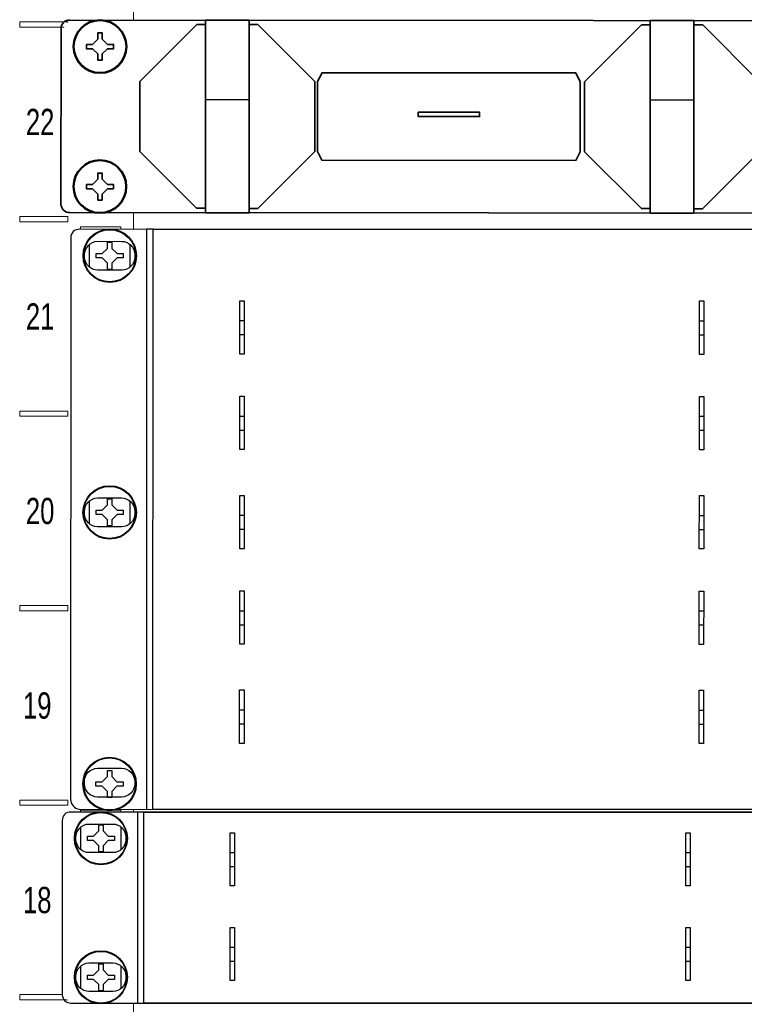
# Model space of a CAD drawing. Header units: millimetres. Extents: x 284 to 42354, y 172 to 67105.
# Tile 5 of 43: x 6023 to 7929, y 12565 to 15155. Entities that reach past the tile are written whole.
import ezdxf
from ezdxf.enums import TextEntityAlignment as Align

# ---------------------------------------------------------------- set-up
doc = ezdxf.new("R2010")
doc.units = ezdxf.units.MM
for name, color, linetype, lineweight in [('2DE_BKT_pp', 7, 'Continuous', 35), ('2DE_OBJ_BKT-pp', 93, 'Continuous', 25), ('2DE_TXT', 53, 'Continuous', 15), ('CP_DETAL', 33, 'Continuous', 9)]:
    doc.layers.add(name, color=color, linetype=linetype, lineweight=lineweight)
doc.layers.add('CP_WIPEOUT', color=7, linetype='Continuous')
doc.styles.add('CP_ATTR', font='ARIAL.TTF')
doc.styles.get("Standard").update_dxf_attribs({"font": 'arial.ttf'})

# ---------------------------------------------------------------- blocks, each defined once
blk = doc.blocks.new('2d_bkt_switchward_1_08_52m2dvd')
at = {"layer": 'CP_DETAL'}
for points in [[(75, 60), (75, 1930), (75, 1930)], [(49.01, 1039.55), (60.01, 1039.55), (60.01, 1038.35), (49.01, 1038.35), (49.01, 1039.55)], [(62.9, 1028), (72.1, 1028), (72.1, 1037.2), (62.9, 1037.2), (62.9, 1028)], [(62.9, 1012.13), (72.1, 1012.13), (72.1, 1021.33), (62.9, 1021.33), (62.9, 1012.13)], [(62.9, 996.25), (72.1, 996.25), (72.1, 1005.45), (62.9, 1005.45), (62.9, 996.25)], [(49.01, 995.1), (60.01, 995.1), (60.01, 993.9), (49.01, 993.9), (49.01, 995.1)], [(62.9, 983.55), (72.1, 983.55), (72.1, 992.75), (62.9, 992.75), (62.9, 983.55)], [(62.9, 967.68), (72.1, 967.68), (72.1, 976.88), (62.9, 976.88), (62.9, 967.68)], [(62.9, 951.8), (72.1, 951.8), (72.1, 961), (62.9, 961), (62.9, 951.8)], [(49.01, 950.65), (60.01, 950.65), (60.01, 949.45), (49.01, 949.45), (49.01, 950.65)], [(62.9, 939.1), (72.1, 939.1), (72.1, 948.3), (62.9, 948.3), (62.9, 939.1)], [(62.9, 923.23), (72.1, 923.23), (72.1, 932.43), (62.9, 932.43), (62.9, 923.23)], [(62.9, 907.35), (72.1, 907.35), (72.1, 916.55), (62.9, 916.55), (62.9, 907.35)], [(49.01, 906.2), (60.01, 906.2), (60.01, 905), (49.01, 905), (49.01, 906.2)], [(62.9, 894.65), (72.1, 894.65), (72.1, 903.85), (62.9, 903.85), (62.9, 894.65)], [(62.9, 878.78), (72.1, 878.78), (72.1, 887.98), (62.9, 887.98), (62.9, 878.78)], [(62.9, 862.9), (72.1, 862.9), (72.1, 872.1), (62.9, 872.1), (62.9, 862.9)], [(49.01, 861.75), (60.01, 861.75), (60.01, 860.55), (49.01, 860.55), (49.01, 861.75)], [(62.9, 850.2), (72.1, 850.2), (72.1, 859.4), (62.9, 859.4), (62.9, 850.2)], [(62.9, 834.33), (72.1, 834.33), (72.1, 843.53), (62.9, 843.53), (62.9, 834.33)], [(62.9, 818.45), (72.1, 818.45), (72.1, 827.65), (62.9, 827.65), (62.9, 818.45)], [(49.01, 817.3), (60.01, 817.3), (60.01, 816.1), (49.01, 816.1), (49.01, 817.3)]]:
    blk.add_lwpolyline(points, dxfattribs=at)
at = {"style": 'CP_ATTR', "flags": 9}
for tag in ['ARTICLE', 'PRODUCT-TYPE', 'PRODUCER', 'CHARACTER', 'OTHER']:
    blk.add_attdef(tag, text='', height=0.00005, dxfattribs=at).set_placement((67.41, 67.69), align=Align.MIDDLE_LEFT)
at = {"layer": '2DE_TXT', "width": 0.7}
for s, p in [('22', (50.42, 1013.7)), ('21', (50.42, 969.25)), ('20', (50.42, 924.8)), ('19', (49.75, 880.35)), ('18', (49.75, 835.9))]:
    blk.add_text(s, height=6, dxfattribs=at).set_placement(p)
at = {"layer": '2DE_TXT', "style": 'CP_ATTR', "width": 0.8}
for tag, p in [('NAME', (-3.39, 2020.54)), ('ORDER-NO', (-3.39, 2002.94))]:
    blk.add_attdef(tag, text='', height=10, dxfattribs=at).set_placement(p, align=Align.MIDDLE_LEFT)
blk = doc.blocks.new('2d_n_bkt_1_134_f9ox6sg')
at = {"layer": '2DE_TXT', "style": 'CP_ATTR', "width": 0.8}
for tag, p in [('NAME', (553.7, -8.55)), ('ORDER-NO', (553.7, -26.15))]:
    blk.add_attdef(tag, text='', height=12, dxfattribs=at).set_placement(p, align=Align.MIDDLE_LEFT)
blk.add_wipeout([(-8.9, 4.05), (-8.9, -124.5), (-6.9, -126.4), (471.7, -126.4), (473.7, -124.4), (473.7, 4.05), (471.7, 6.05), (-6.9, 6.05)]).dxf.layer = 'CP_WIPEOUT'
for p, q in [((8.42, 6.05), (8.42, -126.4)), ((9.9, 6.05), (8.42, 6.05)), ((30.72, -14.88), (29.72, -14.88)), ((135.72, -14.88), (134.72, -14.88)), ((30.72, -18.08), (29.72, -18.08)), ((135.72, -18.08), (134.72, -18.08)), ((30.72, -36.68), (29.72, -36.68)), ((135.72, -36.68), (134.72, -36.68)), ((30.72, -39.88), (29.72, -39.88)), ((135.72, -39.88), (134.72, -39.88)), ((30.72, -59.33), (29.72, -59.33)), ((135.72, -59.33), (134.72, -59.33)), ((30.72, -62.53), (29.72, -62.53)), ((135.72, -62.53), (134.72, -62.53)), ((30.72, -81.13), (29.72, -81.13)), ((135.72, -81.13), (134.72, -81.13)), ((30.72, -84.33), (29.72, -84.33)), ((135.72, -84.33), (134.72, -84.33)), ((30.72, -103.78), (29.72, -103.78)), ((135.72, -103.78), (134.72, -103.78)), ((30.72, -106.98), (29.72, -106.98)), ((135.72, -106.98), (134.72, -106.98))]:
    blk.add_line(p, q)
for points in [[(9.9, 6.05), (454.9, 6.05), (454.9, -126.4), (9.9, -126.4)], [(30.72, -22.47), (29.72, -22.47), (29.72, -10.27), (30.72, -10.27)], [(135.72, -22.47), (134.72, -22.47), (134.72, -10.27), (135.72, -10.27)], [(30.72, -44.27), (29.72, -44.27), (29.72, -32.07), (30.72, -32.07)], [(135.72, -44.27), (134.72, -44.27), (134.72, -32.07), (135.72, -32.07)], [(30.72, -66.92), (29.72, -66.92), (29.72, -54.72), (30.72, -54.72)], [(135.72, -66.92), (134.72, -66.92), (134.72, -54.72), (135.72, -54.72)], [(30.72, -88.72), (29.72, -88.72), (29.72, -76.52), (30.72, -76.52)], [(135.72, -88.72), (134.72, -88.72), (134.72, -76.52), (135.72, -76.52)], [(30.72, -111.37), (29.72, -111.37), (29.72, -99.17), (30.72, -99.17)], [(135.72, -111.37), (134.72, -111.37), (134.72, -99.17), (135.72, -99.17)]]:
    blk.add_lwpolyline(points, close=True)
for points in [[(0, 5.95), (-1.54, 5.75), (-2.97, 5.15), (-4.21, 4.21), (-5.15, 2.98), (-5.75, 1.54), (-5.95, 0), (-5.75, -1.54), (-5.15, -2.97), (-4.21, -4.21), (-2.97, -5.15), (-1.54, -5.75), (0, -5.95), (1.54, -5.75), (2.98, -5.15), (4.21, -4.21), (5.15, -2.97), (5.75, -1.54), (5.95, 0), (5.75, 1.54), (5.15, 2.98), (4.21, 4.21), (2.98, 5.15), (1.54, 5.75)], [(0, -52.67), (-1.54, -52.87), (-2.97, -53.47), (-4.21, -54.41), (-5.15, -55.64), (-5.75, -57.08), (-5.95, -58.62), (-5.75, -60.16), (-5.15, -61.59), (-4.21, -62.83), (-2.97, -63.77), (-1.54, -64.37), (0, -64.57), (1.54, -64.37), (2.98, -63.77), (4.21, -62.83), (5.15, -61.59), (5.75, -60.16), (5.95, -58.62), (5.75, -57.08), (5.15, -55.64), (4.21, -54.41), (2.98, -53.47), (1.54, -52.87)], [(0, -114.7), (-1.54, -114.9), (-2.97, -115.5), (-4.21, -116.44), (-5.15, -117.67), (-5.75, -119.11), (-5.95, -120.65), (-5.75, -122.19), (-5.15, -123.62), (-4.21, -124.86), (-2.97, -125.8), (-1.54, -126.4), (0, -126.6), (1.54, -126.4), (2.98, -125.8), (4.21, -124.86), (5.15, -123.62), (5.75, -122.19), (5.95, -120.65), (5.75, -119.11), (5.15, -117.67), (4.21, -116.44), (2.98, -115.5), (1.54, -114.9)]]:
    blk.add_wipeout(points).dxf.layer = 'CP_WIPEOUT'
for p, q in [((-4.6, -2.63), (-4.6, 2.62)), ((4.6, 2.63), (4.6, -2.63)), ((-4.6, -61.25), (-4.6, -55.99)), ((4.6, -55.99), (4.6, -61.25))]:
    blk.add_line(p, q)
for points in [[(-6.9, -126.4), (-6.9, -126.4), (-6.9, -126.4), (-6.9, -126.4), (471.7, -126.4), (471.7, -126.4), (471.7, -126.4, 0.365903), (473.7, -124.4), (473.7, -124.4), (473.7, 4.05, 0.414021), (471.7, 6.05), (471.7, 6.05), (-6.9, 6.05, 0.457803), (-8.9, 4.05), (-8.9, 4.05), (-8.9, -124.18, 0.383758), (-6.9, -126.4), (-6.9, -126.4)], [(-2.75, 3.3), (-2.75, 3.3), (2.75, 3.3, -0.401538), (5.75, 0.3), (5.75, 0.3), (5.75, -0.3, -0.401538), (2.75, -3.3), (2.75, -3.3), (-2.75, -3.3, -0.401538), (-5.75, -0.3), (-5.75, -0.3), (-5.75, 0.2, -0.409645), (-2.75, 3.3), (-2.75, 3.3)], [(-2.75, -55.32), (-2.75, -55.32), (2.75, -55.32, -0.401538), (5.75, -58.32), (5.75, -58.32), (5.75, -58.92, -0.401538), (2.75, -61.92), (2.75, -61.92), (-2.75, -61.92, -0.401538), (-5.75, -58.92), (-5.75, -58.92), (-5.75, -58.42, -0.409645), (-2.75, -55.32), (-2.75, -55.32)], [(-2.75, -117.05), (-2.75, -117.05), (2.75, -117.05, -0.401538), (5.75, -120.05), (5.75, -120.05), (5.75, -120.65, -0.401538), (2.75, -123.65), (2.75, -123.65), (-2.75, -123.65, -0.401538), (-5.75, -120.65), (-5.75, -120.65), (-5.75, -120.15, -0.409645), (-2.75, -117.05), (-2.75, -117.05)]]:
    blk.add_lwpolyline(points, format="xyb")
for points in [[(-3.1, 0.5), (-1.7, 0.5), (-0.5, 1.7), (-0.5, 3.1), (0.5, 3.1), (0.5, 1.7), (1.7, 0.5), (3.1, 0.5), (3.1, -0.5), (1.7, -0.5), (0.5, -1.7), (0.5, -3.1), (-0.5, -3.1), (-0.5, -1.7), (-1.7, -0.5), (-3.1, -0.5), (-3.1, 0.5)], [(-3.1, -58.12), (-1.7, -58.12), (-0.5, -56.92), (-0.5, -55.52), (0.5, -55.52), (0.5, -56.92), (1.7, -58.12), (3.1, -58.12), (3.1, -59.12), (1.7, -59.12), (0.5, -60.32), (0.5, -61.72), (-0.5, -61.72), (-0.5, -60.32), (-1.7, -59.12), (-3.1, -59.12), (-3.1, -58.12)], [(-3.1, -120.15), (-1.7, -120.15), (-0.5, -118.95), (-0.5, -117.55), (0.5, -117.55), (0.5, -118.95), (1.7, -120.15), (3.1, -120.15), (3.1, -121.15), (1.7, -121.15), (0.5, -122.35), (0.5, -123.75), (-0.5, -123.75), (-0.5, -122.35), (-1.7, -121.15), (-3.1, -121.15), (-3.1, -120.15)]]:
    blk.add_lwpolyline(points)
for centre, radius in [((0, 0), 6.1), ((0, 0), 5.95), ((0, -58.62), 6.1), ((0, -58.62), 5.95), ((0, -120.65), 6.1), ((0, -120.65), 5.95)]:
    blk.add_circle(centre, radius)
at = {"style": 'CP_ATTR', "flags": 1}
for tag in ['ARTICLE', 'PRODUCT-TYPE', 'PRODUCER', 'CHARACTER', 'OTHER']:
    blk.add_attdef(tag, text='', height=0.00005, dxfattribs=at).set_placement((0, 0), align=Align.MIDDLE_LEFT)
blk = doc.blocks.new('2d_n_bkt_1_132_fuhk3d1')
at = {"layer": '2DE_TXT', "style": 'CP_ATTR', "width": 0.8}
for tag, p in [('NAME', (553.7, -8.55)), ('ORDER-NO', (553.7, -26.15))]:
    blk.add_attdef(tag, text='', height=12, dxfattribs=at).set_placement(p, align=Align.MIDDLE_LEFT)
blk.add_wipeout([(-6.9, 6.05), (471.7, 6.05), (473.7, 4.05), (473.7, -35.95), (471.7, -37.95), (-6.9, -37.95), (-8.9, -36.05), (-8.9, 4.05)]).dxf.layer = 'CP_WIPEOUT'
for p, q in [((8.42, 6.05), (8.42, -37.95)), ((30.74, -3.36), (29.74, -3.36)), ((135.74, -3.36), (134.74, -3.36)), ((30.74, -6.56), (29.74, -6.56)), ((135.74, -6.56), (134.74, -6.56)), ((30.74, -25.16), (29.74, -25.16)), ((135.74, -25.16), (134.74, -25.16)), ((30.74, -28.36), (29.74, -28.36)), ((135.74, -28.36), (134.74, -28.36))]:
    blk.add_line(p, q)
for points in [[(9.9, 6.05), (454.9, 6.05), (454.9, -37.95), (9.9, -37.95)], [(30.74, -10.95), (29.74, -10.95), (29.74, 1.25), (30.74, 1.25)], [(135.74, -10.95), (134.74, -10.95), (134.74, 1.25), (135.74, 1.25)], [(30.74, -32.75), (29.74, -32.75), (29.74, -20.55), (30.74, -20.55)], [(135.74, -32.75), (134.74, -32.75), (134.74, -20.55), (135.74, -20.55)]]:
    blk.add_lwpolyline(points, close=True)
for points in [[(0, 5.95), (-1.54, 5.75), (-2.97, 5.15), (-4.21, 4.21), (-5.15, 2.98), (-5.75, 1.54), (-5.95, 0), (-5.75, -1.54), (-5.15, -2.97), (-4.21, -4.21), (-2.97, -5.15), (-1.54, -5.75), (0, -5.95), (1.54, -5.75), (2.98, -5.15), (4.21, -4.21), (5.15, -2.97), (5.75, -1.54), (5.95, 0), (5.75, 1.54), (5.15, 2.98), (4.21, 4.21), (2.98, 5.15), (1.54, 5.75)], [(0, -26.05), (-1.54, -26.25), (-2.97, -26.85), (-4.21, -27.79), (-5.15, -29.02), (-5.75, -30.46), (-5.95, -32), (-5.75, -33.54), (-5.15, -34.97), (-4.21, -36.21), (-2.97, -37.15), (-1.54, -37.75), (0, -37.95), (1.54, -37.75), (2.98, -37.15), (4.21, -36.21), (5.15, -34.97), (5.75, -33.54), (5.95, -32), (5.75, -30.46), (5.15, -29.02), (4.21, -27.79), (2.98, -26.85), (1.54, -26.25)]]:
    blk.add_wipeout(points).dxf.layer = 'CP_WIPEOUT'
for p, q in [((-4.6, -2.63), (-4.6, 2.62)), ((4.6, 2.63), (4.6, -2.63)), ((-4.6, -34.63), (-4.6, -29.38)), ((4.6, -29.37), (4.6, -34.63))]:
    blk.add_line(p, q)
for points in [[(-6.9, -37.95), (-6.9, -37.95), (-6.9, -37.95), (-6.9, -37.95), (471.7, -37.95), (471.7, -37.95), (471.7, -37.95, 0.41425), (473.7, -35.95), (473.7, -35.95), (473.7, 4.05, 0.414021), (471.7, 6.05), (471.7, 6.05), (-6.9, 6.05, 0.457803), (-8.9, 4.05), (-8.9, 4.05), (-8.9, -36.05, 0.414214), (-6.9, -37.95), (-6.9, -37.95)], [(-2.75, 3.3), (-2.75, 3.3), (2.75, 3.3, -0.401538), (5.75, 0.3), (5.75, 0.3), (5.75, -0.3, -0.401538), (2.75, -3.3), (2.75, -3.3), (-2.75, -3.3, -0.401538), (-5.75, -0.3), (-5.75, -0.3), (-5.75, 0.2, -0.409645), (-2.75, 3.3), (-2.75, 3.3)], [(-2.75, -28.7), (-2.75, -28.7), (2.75, -28.7, -0.401538), (5.75, -31.7), (5.75, -31.7), (5.75, -32.3, -0.401538), (2.75, -35.3), (2.75, -35.3), (-2.75, -35.3, -0.401538), (-5.75, -32.3), (-5.75, -32.3), (-5.75, -31.8, -0.409645), (-2.75, -28.7), (-2.75, -28.7)]]:
    blk.add_lwpolyline(points, format="xyb")
for points in [[(-3.1, 0.5), (-1.7, 0.5), (-0.5, 1.7), (-0.5, 3.1), (0.5, 3.1), (0.5, 1.7), (1.7, 0.5), (3.1, 0.5), (3.1, -0.5), (1.7, -0.5), (0.5, -1.7), (0.5, -3.1), (-0.5, -3.1), (-0.5, -1.7), (-1.7, -0.5), (-3.1, -0.5), (-3.1, 0.5)], [(-3.1, -31.5), (-1.7, -31.5), (-0.5, -30.3), (-0.5, -28.9), (0.5, -28.9), (0.5, -30.3), (1.7, -31.5), (3.1, -31.5), (3.1, -32.5), (1.7, -32.5), (0.5, -33.7), (0.5, -35.1), (-0.5, -35.1), (-0.5, -33.7), (-1.7, -32.5), (-3.1, -32.5), (-3.1, -31.5)]]:
    blk.add_lwpolyline(points)
for centre, radius in [((0, 0), 6.1), ((0, 0), 5.95), ((0, -32), 6.1), ((0, -32), 5.95)]:
    blk.add_circle(centre, radius)
at = {"style": 'CP_ATTR', "flags": 1}
for tag in ['ARTICLE', 'PRODUCT-TYPE', 'PRODUCER', 'CHARACTER', 'OTHER']:
    blk.add_attdef(tag, text='', height=0.00005, dxfattribs=at).set_placement((0, 0), align=Align.MIDDLE_LEFT)
blk = doc.blocks.new('2hpn_bkt_138_5sy0dho')
blk.add_wipeout([(-8.9, 3.51), (-6.9, 6.05), (471.7, 6.05), (473.7, 4.05), (473.7, -35.95), (471.7, -37.95), (-6.9, -37.95), (-8.9, -36.05)]).dxf.layer = 'CP_WIPEOUT'
for p, q in [((-4.6, -34.63), (-4.6, -29.38)), ((-4.6, -34.63), (-4.6, -29.38)), ((4.6, -29.37), (4.6, -34.63))]:
    blk.add_line(p, q)
for points in [[(-6.9, -37.95), (-6.9, -37.95), (-6.9, -37.95), (-6.9, -37.95), (471.7, -37.95), (471.7, -37.95), (471.7, -37.95, 0.41425), (473.7, -35.95), (473.7, -35.95), (473.7, 4.05, 0.414021), (471.7, 6.05), (471.7, 6.05), (-6.9, 6.05, 0.457803), (-8.9, 4.05), (-8.9, 4.05), (-8.9, -36.05, 0.414214), (-6.9, -37.95), (-6.9, -37.95)], [(-2.75, 3.3), (-2.75, 3.3), (2.75, 3.3, -0.401538), (5.75, 0.3), (5.75, 0.3), (5.75, -0.3, -0.401538), (2.75, -3.3), (2.75, -3.3), (-2.75, -3.3, -0.401538), (-5.75, -0.3), (-5.75, -0.3), (-5.75, 0.2, -0.409645), (-2.75, 3.3), (-2.75, 3.3)], [(-2.75, -28.7), (-2.75, -28.7), (2.75, -28.7, -0.401538), (5.75, -31.7), (5.75, -31.7), (5.75, -32.3, -0.401538), (2.75, -35.3), (2.75, -35.3), (-2.75, -35.3, -0.401538), (-5.75, -32.3), (-5.75, -32.3), (-5.75, -31.8, -0.409645), (-2.75, -28.7), (-2.75, -28.7)]]:
    blk.add_lwpolyline(points, format="xyb")
for points in [[(24.1, 5.05), (22.1, 5.05), (9.1, -7.95), (9.1, -23.95), (22.1, -36.95), (24.1, -36.95)], [(24.1, 6.05), (24.1, -37.95), (34.1, -37.95)], [(24.1, 6.05), (34.1, 6.05), (34.1, -37.95)], [(34.1, 5.05), (36.1, 5.05), (49.1, -7.95), (49.1, -23.95), (36.1, -36.95), (34.1, -36.95)], [(125.75, 5.05), (123.75, 5.05), (110.75, -7.95), (110.75, -23.95), (123.75, -36.95), (125.75, -36.95)], [(125.75, 6.05), (125.75, -37.95), (135.75, -37.95)], [(125.75, 6.05), (135.75, 6.05), (135.75, -37.95)], [(135.75, 5.05), (137.75, 5.05), (150.75, -7.95), (150.75, -23.95), (137.75, -36.95), (135.75, -36.95)], [(49.75, -23.95), (49.75, -7.95), (50.75, -5.95), (108.75, -5.95), (109.75, -7.95), (109.75, -23.95)], [(49.75, -7.95), (49.75, -23.95), (50.75, -25.95), (108.75, -25.95), (109.75, -23.95), (109.75, -7.95)], [(24.1, -12.12), (34.1, -12.12)], [(125.75, -12.12), (135.75, -12.12)]]:
    blk.add_lwpolyline(points)
blk.add_lwpolyline([(72.75, -14.95), (86.75, -14.95), (86.75, -15.95), (72.75, -15.95)], close=True)
at = {"linetype": 'ByBlock', "style": 'CP_ATTR', "flags": 9}
for tag in ['ARTICLE', 'PRODUCER']:
    blk.add_attdef(tag, text='', height=0.00005, dxfattribs=at).set_placement((0, 0), align=Align.MIDDLE_LEFT)
for points in [[(0, 5.95), (-1.54, 5.75), (-2.97, 5.15), (-4.21, 4.21), (-5.15, 2.98), (-5.75, 1.54), (-5.95, 0), (-5.75, -1.54), (-5.15, -2.97), (-4.21, -4.21), (-2.97, -5.15), (-1.54, -5.75), (0, -5.95), (1.54, -5.75), (2.98, -5.15), (4.21, -4.21), (5.15, -2.97), (5.75, -1.54), (5.95, 0), (5.75, 1.54), (5.15, 2.98), (4.21, 4.21), (2.98, 5.15), (1.54, 5.75)], [(0, -26.05), (-1.54, -26.25), (-2.97, -26.85), (-4.21, -27.79), (-5.15, -29.02), (-5.75, -30.46), (-5.95, -32), (-5.75, -33.54), (-5.15, -34.97), (-4.21, -36.21), (-2.97, -37.15), (-1.54, -37.75), (0, -37.95), (1.54, -37.75), (2.98, -37.15), (4.21, -36.21), (5.15, -34.97), (5.75, -33.54), (5.95, -32), (5.75, -30.46), (5.15, -29.02), (4.21, -27.79), (2.98, -26.85), (1.54, -26.25)]]:
    blk.add_wipeout(points).dxf.layer = 'CP_WIPEOUT'
for points in [[(-3.1, 0.5), (-1.7, 0.5), (-0.5, 1.7), (-0.5, 3.1), (0.5, 3.1), (0.5, 1.7), (1.7, 0.5), (3.1, 0.5), (3.1, -0.5), (1.7, -0.5), (0.5, -1.7), (0.5, -3.1), (-0.5, -3.1), (-0.5, -1.7), (-1.7, -0.5), (-3.1, -0.5), (-3.1, 0.5)], [(-3.1, -31.5), (-1.7, -31.5), (-0.5, -30.3), (-0.5, -28.9), (0.5, -28.9), (0.5, -30.3), (1.7, -31.5), (3.1, -31.5), (3.1, -32.5), (1.7, -32.5), (0.5, -33.7), (0.5, -35.1), (-0.5, -35.1), (-0.5, -33.7), (-1.7, -32.5), (-3.1, -32.5), (-3.1, -31.5)]]:
    blk.add_lwpolyline(points)
for centre, radius in [((0, 0), 6.1), ((0, 0), 5.95), ((0, -32), 6.1), ((0, -32), 5.95)]:
    blk.add_circle(centre, radius)

msp = doc.modelspace()

# ---------------------------------------------------------------- block references
at = {"layer": '2DE_OBJ_BKT-pp', "xscale": 11.50760455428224, "yscale": 11.50760455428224, "zscale": 11.50760455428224}
msp.add_blockref('2d_bkt_switchward_1_08_52m2dvd', (5459.3, 3185.8, 41413.7), dxfattribs=at)

# ---------------------------------------------------------------- next in the draw order: block references
at = {"layer": '2DE_BKT_pp', "xscale": 11.50760455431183, "yscale": 11.50760455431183, "zscale": 11.50760455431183, "rotation": 359.9585277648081}
msp.add_blockref('2hpn_bkt_138_5sy0dho', (6234.5, 15083.9, 41413.7), dxfattribs=at)
at = {"layer": '2DE_OBJ_BKT-pp', "xscale": 11.51215732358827, "yscale": 11.51215732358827, "zscale": 11.51215732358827, "rotation": 359.9774827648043}
msp.add_blockref('2d_n_bkt_1_134_f9ox6sg', (6260.1, 14533.7, 13.1), dxfattribs=at)

# ---------------------------------------------------------------- next in the draw order: block references
at = {"layer": '2DE_OBJ_BKT-pp', "xscale": 11.41779744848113, "yscale": 11.41779744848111, "zscale": 11.41779744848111, "rotation": 359.9997665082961}
msp.add_blockref('2d_n_bkt_1_132_fuhk3d1', (6236.9, 13001.8, 92592), dxfattribs=at)

doc.saveas('drawing.dxf')
